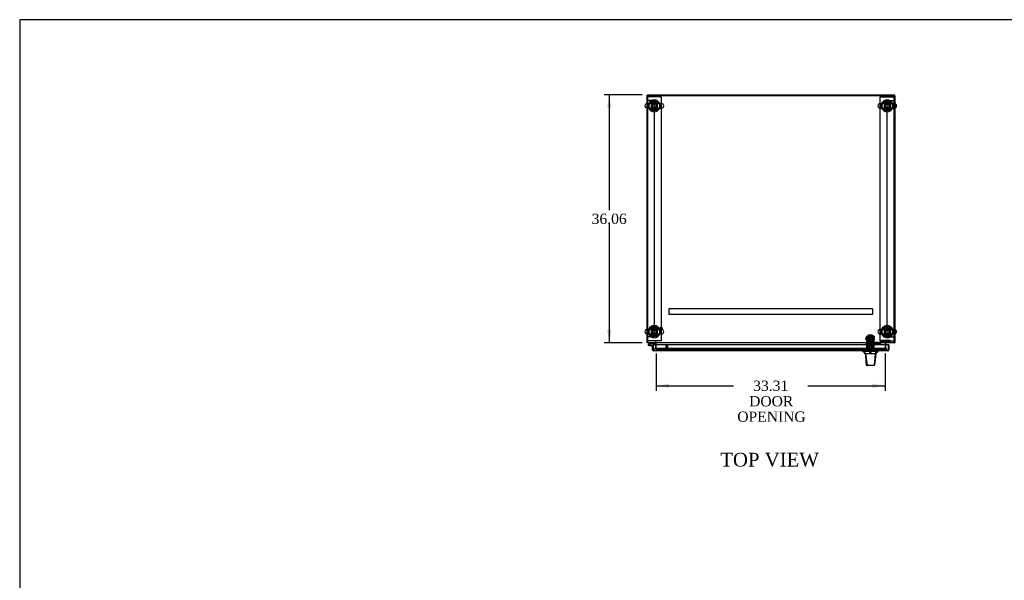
# Model space of a CAD drawing. Header units: inches. Extents: x 1 to 359, y -2 to 239.
# Tile 5 of 10: x 1 to 145, y 157 to 239. Entities that reach past the tile are written whole.
import ezdxf
from ezdxf.enums import TextEntityAlignment as Align
from ezdxf.lldxf.tags import DXFTag

# ---------------------------------------------------------------- set-up
doc = ezdxf.new("R2010")
doc.units = ezdxf.units.IN
doc.header["$MEASUREMENT"] = 0
for name, color, linetype in [('COM53964-5', 7, 'Continuous'), ('COM54746-60', 7, 'Continuous'), ('COM55914', 7, 'Continuous'), ('COM56675-2', 7, 'Continuous'), ('COM56676-2', 7, 'Continuous'), ('COM70220', 7, 'Continuous'), ('COM70838', 7, 'Continuous'), ('COM70839-3', 7, 'Continuous'), ('COM71199-4', 7, 'Continuous'), ('COM71207-8', 7, 'Continuous'), ('COM71209-10', 7, 'Continuous'), ('COM71212-1', 7, 'Continuous'), ('Default', 7, 'Continuous'), ('HAN13068', 7, 'Continuous'), ('HAN13068_NUT', 7, 'Continuous'), ('HAN13068_SCREW', 7, 'Continuous'), ('HAN_NUT', 7, 'Continuous'), ('NTS18024', 7, 'Continuous'), ('NTS18147', 7, 'Continuous'), ('ROL87452', 7, 'Continuous'), ('RVT17786', 7, 'Continuous'), ('RVT19000', 7, 'Continuous'), ('SCS86414', 7, 'Continuous'), ('SPC87322', 7, 'Continuous'), ('STD26122', 7, 'Continuous'), ('STD26258', 7, 'Continuous'), ('WAF25376', 7, 'Continuous'), ('WAF25377', 7, 'Continuous'), ('WAM254785', 7, 'Continuous'), ('WAM30038', 7, 'Continuous')]:
    doc.layers.add(name, color=color, linetype=linetype)
doc.styles.add('SEACAD_Times_New_Roman', font='times.ttf')
tags = doc.linetypes.add('HIDDEN2', pattern=[0.1875, 0.125, -0.0625]).pattern_tags.tags
tags[6:7] = [DXFTag(74, 4), DXFTag(75, 0), DXFTag(340, '0'), DXFTag(46, 0.0), DXFTag(50, 0.0), DXFTag(44, 0.0), DXFTag(45, 0.0)]
tags[4:5] = [DXFTag(74, 4), DXFTag(75, 0), DXFTag(340, '0'), DXFTag(46, 0.0), DXFTag(50, 0.0), DXFTag(44, 0.0), DXFTag(45, 0.0)]
doc.dimstyles.new('HAMMOND_(STH_-_300x200)', dxfattribs={"dimtxt": 1.5, "dimasz": 1.875, "dimexe": 0.75, "dimexo": 0.75, "dimgap": 0.375, "dimtad": 0, "dimtih": 1, "dimtoh": 1, "dimzin": 0, "dimdsep": 46, "dimtxsty": 'SEACAD_Times_New_Roman', "dimblk1": '_SE_FILLED', "dimblk2": '_SE_FILLED', "dimsah": 1, "dimcen": 0.75, "dimadec": 0, "dimazin": 0, "dimtfac": 0.8, "dimtofl": 0, "dimtmove": 0, "dimatfit": 3, "dimfxl": 1, "dimtolj": 1, "dimtzin": 0, "dimarcsym": 0})

# ---------------------------------------------------------------- blocks, each defined once
blk = doc.blocks.new('SE1')
at = {"layer": 'COM53964-5', "color": 7, "linetype": 'HIDDEN2'}
for p, q in [((92.76, 227.11), (92.62, 227.11)), ((93.48, 227.11), (92.76, 227.11)), ((93.62, 227.11), (93.48, 227.11)), ((93.62, 227.11), (93.62, 192.73)), ((127.49, 192.73), (127.49, 227.11)), ((127.49, 227.11), (127.63, 227.11)), ((127.63, 227.11), (128.35, 227.11)), ((128.35, 227.11), (128.49, 227.11)), ((92.76, 192.73), (92.62, 192.73)), ((93.48, 192.73), (92.76, 192.73)), ((93.62, 192.73), (93.48, 192.73)), ((127.49, 192.73), (127.63, 192.73)), ((127.63, 192.73), (128.35, 192.73)), ((128.35, 192.73), (128.49, 192.73))]:
    blk.add_line(p, q, dxfattribs=at)
at = {"layer": 'COM54746-60', "color": 7, "linetype": 'Continuous'}
for p, q in [((92.99, 191.87), (92.77, 191.66)), ((92.79, 191.59), (92.79, 191.56)), ((92.84, 191.64), (93.01, 191.81)), ((92.87, 191.64), (92.84, 191.64)), ((92.84, 191.51), (92.87, 191.51)), ((92.97, 191.46), (92.85, 191.46)), ((92.92, 191.56), (92.92, 191.59)), ((92.97, 191.58), (92.92, 191.58)), ((92.97, 191.52), (92.96, 191.52)), ((93.43, 191.52), (92.97, 191.52)), ((92.97, 191.52), (92.97, 191.46)), ((92.97, 191.46), (93.43, 191.46)), ((93.01, 191.81), (93.7, 191.81)), ((93.43, 191.46), (93.43, 191.46)), ((93.43, 190.97), (93.43, 190.97)), ((93.7, 191.81), (93.7, 191.87))]:
    blk.add_line(p, q, dxfattribs=at)
at = {"layer": 'COM54746-60', "color": 7, "linetype": 'HIDDEN2'}
for p, q in [((92.82, 191.62), (92.84, 191.64)), ((92.96, 191.52), (92.85, 191.52)), ((92.92, 191.58), (92.91, 191.58)), ((92.91, 191.57), (92.97, 191.57)), ((93.47, 191.52), (93.43, 191.52)), ((93.43, 190.97), (93.49, 190.97)), ((93.49, 190.97), (93.49, 191.5))]:
    blk.add_line(p, q, dxfattribs=at)
at = {"layer": 'COM54746-60', "color": 7, "linetype": 'Continuous'}
for centre, radius, start, end in [((92.85, 191.58), 0.117, 132.392, 0), ((92.84, 191.59), 0.05, 90, 180), ((92.84, 191.56), 0.05, 180, 270), ((92.87, 191.59), 0.05, 0, 90), ((92.87, 191.56), 0.05, 270, 0), ((92.85, 191.58), 0.117, 0, 72.9726)]:
    blk.add_arc(centre, radius, start, end, dxfattribs=at)
at = {"layer": 'COM54746-60', "color": 7, "linetype": 'HIDDEN2'}
for centre, radius, start, end in [((92.85, 191.58), 0.117, 72.9726, 132.392), ((92.85, 191.58), 0.055, 131.1959, 0), ((92.85, 191.58), 0.055, 0, 131.1959), ((93.47, 191.5), 0.025, 0, 90)]:
    blk.add_arc(centre, radius, start, end, dxfattribs=at)
at = {"layer": 'COM55914', "color": 7, "linetype": 'HIDDEN2'}
for p, q in [((125.37, 196.78), (95.74, 196.78)), ((95.74, 196.78), (95.74, 196.74)), ((95.74, 196.74), (95.74, 196.01)), ((125.37, 196.78), (125.37, 196.74)), ((125.37, 196.74), (125.37, 196.01)), ((95.74, 196.01), (95.74, 195.97)), ((125.37, 195.97), (95.74, 195.97)), ((125.37, 196.01), (125.37, 195.97))]:
    blk.add_line(p, q, dxfattribs=at)
at = {"layer": 'COM56675-2', "color": 7, "linetype": 'Continuous'}
for p, q in [((128.49, 227.87), (92.62, 227.87)), ((92.62, 227.87), (92.62, 226.67)), ((128.49, 226.67), (128.49, 227.87)), ((92.62, 226.01), (92.62, 193.8)), ((128.49, 193.8), (128.49, 226.01)), ((92.62, 193.14), (92.62, 192.02)), ((92.62, 192.02), (92.62, 191.87)), ((128.49, 192.02), (128.49, 193.14)), ((128.49, 191.87), (128.49, 192.02)), ((128.49, 191.87), (92.62, 191.87)), ((93.9, 191.87), (93.9, 191.83)), ((93.9, 191.56), (93.9, 191.83)), ((127.21, 191.83), (127.21, 191.87)), ((127.21, 191.83), (127.21, 191.56))]:
    blk.add_line(p, q, dxfattribs=at)
at = {"layer": 'COM56675-2', "color": 7, "linetype": 'HIDDEN2'}
for p, q in [((92.62, 226.67), (92.62, 226.01)), ((128.49, 226.01), (128.49, 226.67)), ((92.62, 193.8), (92.62, 193.14)), ((128.49, 193.14), (128.49, 193.8)), ((93.9, 191.05), (93.9, 191.56)), ((93.9, 191), (93.9, 191.05)), ((93.9, 190.91), (93.9, 191)), ((93.9, 191), (93.9, 191)), ((93.9, 190.91), (93.9, 190.91)), ((93.9, 190.91), (93.9, 190.91)), ((93.9, 190.91), (127.21, 190.91)), ((126.96, 191.04), (94.15, 191.04)), ((126.96, 190.95), (94.15, 190.95)), ((127.21, 191.56), (127.21, 191.05)), ((127.21, 191.05), (127.21, 191)), ((127.21, 191), (127.21, 191)), ((127.21, 191), (127.21, 190.91)), ((127.21, 190.91), (127.21, 190.91)), ((127.21, 190.91), (127.21, 190.91))]:
    blk.add_line(p, q, dxfattribs=at)
for centre in [(93.62, 226.34), (127.49, 226.34), (93.62, 193.47), (127.49, 193.47)]:
    blk.add_circle(centre, 0.375, dxfattribs=at)
for centre, major_axis, start_param, end_param in [((94.15, 191), (-0.25, 0), 4.712389, 6.211302), ((94.15, 190.91), (-0.25, 0), 4.712389, 6.211302), ((126.96, 191), (-0.25, 0), 3.213475, 4.712389), ((126.96, 190.91), (0.25, 0), 0.071883, 1.570796)]:
    blk.add_ellipse(centre, major_axis=major_axis, ratio=0.173648, start_param=start_param, end_param=end_param, dxfattribs=at)
at = {"layer": 'COM56676-2', "color": 7, "linetype": 'HIDDEN2'}
for p, q in [((92.81, 227.63), (92.62, 227.63)), ((94.44, 227.63), (92.81, 227.63)), ((94.44, 227.63), (94.62, 227.63)), ((94.62, 227.63), (94.62, 192.13)), ((126.49, 227.63), (126.68, 227.63)), ((126.49, 192.13), (126.49, 227.63)), ((126.68, 227.63), (128.31, 227.63)), ((128.31, 227.63), (128.49, 227.63)), ((92.81, 192.13), (92.62, 192.13)), ((94.44, 192.13), (92.81, 192.13)), ((94.62, 192.13), (94.44, 192.13)), ((126.68, 192.13), (126.49, 192.13)), ((126.68, 192.13), (128.31, 192.13)), ((128.31, 192.13), (128.49, 192.13))]:
    blk.add_line(p, q, dxfattribs=at)
for centre in [(93.62, 226.28), (127.49, 226.28)]:
    blk.add_circle(centre, 0.375, dxfattribs=at)
at = {"layer": 'COM70220', "color": 7, "linetype": 'HIDDEN2'}
for p, q in [((94.07, 191.03), (93.82, 191.03)), ((126.98, 191.03), (94.07, 191.03)), ((127.23, 191.03), (126.98, 191.03))]:
    blk.add_line(p, q, dxfattribs=at)
for centre, start, end in [((93.82, 190.78), 90, 180), ((127.23, 190.78), 0, 90)]:
    blk.add_arc(centre, 0.25, start, end, dxfattribs=at)
at = {"layer": 'COM70838', "color": 7, "linetype": 'HIDDEN2'}
for p, q in [((126.44, 191.76), (126.44, 191.9)), ((126.5, 191.98), (126.5, 192.01)), ((127.82, 192.18), (126.7, 192.18)), ((126.7, 192.05), (127.82, 192.05)), ((126.7, 192.05), (126.7, 191.95)), ((126.7, 191.95), (127.94, 191.95)), ((127.94, 192.16), (127.94, 192.03)), ((127.94, 191.95), (127.94, 192.03)), ((124.43, 191.76), (124.43, 191.89)), ((124.43, 191.89), (124.56, 191.89)), ((124.56, 191.76), (124.43, 191.76)), ((125.04, 191.89), (124.56, 191.89)), ((124.56, 191.76), (125.64, 191.76)), ((125.64, 191.89), (125.07, 191.89)), ((125.64, 191.89), (125.73, 191.89)), ((125.73, 191.76), (125.64, 191.76)), ((126.39, 191.89), (125.73, 191.89)), ((125.73, 191.76), (126.44, 191.76)), ((126.44, 191.76), (126.51, 191.76)), ((126.57, 191.82), (126.57, 191.82))]:
    blk.add_line(p, q, dxfattribs=at)
for centre, radius, start, end in [((126.39, 192.01), 0.117, 270, 298.0398), ((126.39, 192.01), 0.117, 298.0398, 0), ((126.7, 191.98), 0.193, 90, 180), ((126.7, 191.82), 0.125, 90, 180), ((126.51, 191.82), 0.06, 270, 0)]:
    blk.add_arc(centre, radius, start, end, dxfattribs=at)
for centre, major_axis, start_param, end_param in [((127.82, 192.16), (-0.125, 0), 3.141593, 4.712389), ((127.82, 192.03), (0.125, 0), 0, 1.570796)]:
    blk.add_ellipse(centre, major_axis=major_axis, ratio=0.145455, start_param=start_param, end_param=end_param, dxfattribs=at)
at = {"layer": 'COM70839-3', "color": 7, "linetype": 'HIDDEN2'}
for p, q in [((124.52, 192.72), (124.52, 192.8)), ((124.59, 192.8), (124.52, 192.8)), ((124.52, 192.72), (124.52, 192.46)), ((124.52, 192.3), (124.52, 192.46)), ((124.52, 191.17), (124.52, 192.3)), ((124.59, 192.8), (124.59, 192.72)), ((124.59, 192.46), (124.59, 192.72)), ((125.52, 192.48), (124.59, 192.48)), ((124.59, 192.46), (124.59, 192.3)), ((124.59, 192.41), (125.52, 192.41)), ((124.59, 191.17), (124.59, 192.3)), ((125.52, 192.72), (125.52, 192.8)), ((125.59, 192.8), (125.52, 192.8)), ((125.52, 192.72), (125.52, 192.46)), ((125.52, 192.3), (125.52, 192.46)), ((125.52, 191.17), (125.52, 192.3)), ((125.59, 192.8), (125.59, 192.72)), ((125.59, 192.46), (125.59, 192.72)), ((125.59, 192.46), (125.59, 192.3)), ((125.59, 191.17), (125.59, 192.3)), ((124.52, 191.16), (124.52, 191.17)), ((124.59, 191.16), (124.52, 191.16)), ((125.52, 191.62), (124.59, 191.62)), ((124.59, 191.17), (124.59, 191.16)), ((125.52, 191.16), (125.52, 191.17)), ((125.59, 191.16), (125.52, 191.16)), ((125.59, 191.17), (125.59, 191.16))]:
    blk.add_line(p, q, dxfattribs=at)
at = {"layer": 'COM71199-4', "color": 7, "linetype": 'Continuous'}
for p, q in [((93.34, 191.46), (93.43, 191.46)), ((93.34, 190.83), (93.34, 191.46)), ((93.43, 190.77), (93.39, 190.72)), ((127.62, 191.56), (93.43, 191.56)), ((93.43, 191.56), (93.43, 190.83)), ((93.43, 190.83), (93.43, 191.46)), ((93.43, 190.83), (93.43, 190.83)), ((93.43, 190.83), (93.43, 190.72)), ((93.43, 190.83), (93.43, 190.77)), ((127.57, 190.69), (93.48, 190.69)), ((93.48, 190.69), (93.48, 190.69)), ((93.48, 190.69), (93.48, 190.69)), ((93.48, 190.69), (93.48, 190.69)), ((127.57, 190.69), (127.57, 190.69)), ((127.57, 190.69), (127.57, 190.69)), ((127.62, 191.56), (127.62, 190.83)), ((127.71, 191.56), (127.62, 191.56)), ((127.62, 191.56), (127.62, 190.83)), ((127.62, 190.83), (127.62, 190.83)), ((127.62, 190.83), (127.62, 190.72)), ((127.62, 190.77), (127.62, 190.83)), ((127.62, 190.77), (127.66, 190.72)), ((127.71, 191.56), (127.71, 190.83))]:
    blk.add_line(p, q, dxfattribs=at)
for centre, start, end in [((93.48, 190.83), 180, 232.4964), ((93.48, 190.83), 232.4964, 269.8439), ((93.48, 190.83), 269.9238, 270), ((127.57, 190.83), 270.1561, 307.5036), ((127.57, 190.83), 270, 270.0762), ((127.57, 190.83), 307.5036, 0)]:
    blk.add_arc(centre, 0.143, start, end, dxfattribs=at)
for points in [[(93.43, 190.72), (93.44, 190.71), (93.45, 190.7), (93.46, 190.69), (93.46, 190.69), (93.47, 190.69), (93.48, 190.69), (93.48, 190.69)], [(127.62, 190.72), (127.61, 190.71), (127.6, 190.7), (127.59, 190.69), (127.59, 190.69), (127.58, 190.69), (127.57, 190.69), (127.57, 190.69)]]:
    blk.add_open_spline(points, degree=3, knots=[0, 0, 0, 0, 0.5, 0.5, 0.75, 0.75, 1, 1, 1, 1], dxfattribs=at)
at = {"layer": 'COM71207-8', "color": 7, "linetype": 'Continuous'}
for p, q in [((92.53, 227.87), (92.53, 226.67)), ((92.53, 227.87), (92.62, 227.87)), ((92.53, 226.02), (92.53, 193.8)), ((92.53, 193.15), (92.53, 191.97)), ((92.53, 191.97), (92.62, 191.97)), ((93.81, 191.83), (93.81, 191.56))]:
    blk.add_line(p, q, dxfattribs=at)
at = {"layer": 'COM71207-8', "color": 7, "linetype": 'HIDDEN2'}
for p, q in [((92.53, 226.67), (92.53, 226.02)), ((92.53, 193.8), (92.53, 193.15)), ((93.81, 191.56), (93.81, 190.91)), ((93.9, 190.91), (93.81, 190.91))]:
    blk.add_line(p, q, dxfattribs=at)
at = {"layer": 'COM71207-8', "color": 7, "linetype": 'Continuous'}
for centre, radius, start, end in [((92.67, 192.02), 0.143, 199.6129, 250.3871), ((93.76, 191.83), 0.048, 0, 90), ((93.76, 191.83), 0.143, 0, 19.6129)]:
    blk.add_arc(centre, radius, start, end, dxfattribs=at)
at = {"layer": 'COM71207-8', "color": 7, "linetype": 'HIDDEN2'}
for centre, radius, start, end in [((92.67, 192.02), 0.048, 180, 270), ((93.76, 191.83), 0.143, 19.6129, 90), ((92.67, 192.02), 0.143, 250.3871, 270)]:
    blk.add_arc(centre, radius, start, end, dxfattribs=at)
at = {"layer": 'COM71209-10', "color": 7, "linetype": 'HIDDEN2'}
blk.add_line((93.9, 190.91), (127.21, 190.91), dxfattribs=at)
at = {"layer": 'COM71212-1', "color": 7, "linetype": 'Continuous'}
for p, q in [((92.62, 227.93), (92.62, 227.87)), ((92.62, 227.93), (128.44, 227.93)), ((128.59, 227.79), (128.59, 226.67)), ((128.59, 226.02), (128.59, 193.8)), ((128.49, 191.97), (128.59, 191.97)), ((128.59, 193.15), (128.59, 191.97)), ((128.59, 191.97), (128.59, 191.87)), ((127.31, 191.56), (127.31, 191.83)), ((128.49, 191.87), (128.59, 191.87))]:
    blk.add_line(p, q, dxfattribs=at)
at = {"layer": 'COM71212-1', "color": 7, "linetype": 'HIDDEN2'}
for p, q in [((92.62, 227.84), (128.44, 227.84)), ((128.59, 226.67), (128.59, 226.02)), ((128.59, 193.8), (128.59, 193.15)), ((127.21, 190.91), (127.31, 190.91)), ((127.31, 190.91), (127.31, 191.56))]:
    blk.add_line(p, q, dxfattribs=at)
at = {"layer": 'COM71212-1', "color": 7, "linetype": 'Continuous'}
for centre, radius, start, end in [((128.44, 227.79), 0.143, 0, 90), ((128.44, 192.02), 0.143, 289.6129, 340.3871), ((127.35, 191.83), 0.143, 160.3871, 180), ((127.35, 191.83), 0.048, 90, 180)]:
    blk.add_arc(centre, radius, start, end, dxfattribs=at)
at = {"layer": 'COM71212-1', "color": 7, "linetype": 'HIDDEN2'}
for centre, radius, start, end in [((128.44, 227.79), 0.048, 0, 90), ((127.35, 191.83), 0.143, 90, 160.3871), ((128.44, 192.02), 0.048, 270, 0), ((128.44, 192.02), 0.143, 270, 289.6129)]:
    blk.add_arc(centre, radius, start, end, dxfattribs=at)
at = {"layer": 'HAN13068', "color": 7, "linetype": 'HIDDEN2'}
for p, q in [((124.93, 192.88), (124.9, 192.85)), ((124.9, 192.85), (125.22, 192.85)), ((124.9, 192.85), (124.9, 191.89)), ((125.19, 192.88), (124.93, 192.88)), ((125.22, 192.85), (125.19, 192.88)), ((125.22, 191.89), (125.22, 192.85)), ((124.66, 191.39), (124.86, 191.39)), ((124.66, 191.39), (124.66, 190.69)), ((124.86, 191.39), (125.26, 191.39)), ((124.86, 191.39), (124.86, 190.69)), ((124.9, 191.51), (124.9, 191.39)), ((124.9, 191.51), (125.06, 191.51)), ((125.06, 191.51), (125.22, 191.51)), ((125.22, 191.51), (125.22, 191.39)), ((125.26, 191.39), (125.45, 191.39)), ((125.26, 191.39), (125.26, 190.69)), ((125.45, 191.39), (125.45, 190.69))]:
    blk.add_line(p, q, dxfattribs=at)
at = {"layer": 'HAN13068', "color": 7, "linetype": 'Continuous'}
for p, q in [((123.97, 190.69), (123.97, 190.6)), ((123.97, 190.61), (124.02, 190.61)), ((124.06, 190.61), (124.35, 190.25)), ((124.16, 190.61), (124.08, 190.61)), ((125.77, 190.61), (124.16, 190.61)), ((125.95, 190.61), (125.77, 190.61)), ((126.03, 190.61), (125.95, 190.61)), ((126.03, 190.61), (126.15, 190.61)), ((126.15, 190.6), (126.15, 190.69)), ((124.27, 190.25), (124.28, 190.25)), ((124.35, 190.25), (124.28, 190.25)), ((124.39, 190.25), (124.35, 190.25)), ((124.35, 190.25), (124.56, 188.61)), ((124.49, 190.25), (124.39, 190.25)), ((125.76, 190.25), (124.49, 190.25)), ((125.76, 190.25), (125.6, 188.62)), ((125.79, 190.25), (125.76, 190.25)), ((125.81, 190.25), (125.79, 190.25)), ((125.82, 190.25), (125.81, 190.25)), ((125.82, 190.25), (125.85, 190.25)), ((124.45, 188.63), (124.45, 188.63)), ((124.61, 188.57), (124.51, 188.57)), ((125.55, 188.57), (124.61, 188.57)), ((125.6, 188.57), (125.55, 188.57)), ((125.66, 188.63), (125.66, 188.63))]:
    blk.add_line(p, q, dxfattribs=at)
for centre, radius, start, end in [((120.17, 186.98), 5.25, 38.6173, 43.7666), ((138.26, 180.06), 16.06, 138.9673, 140.6254), ((63.8, 196.3), 62.32, 353.4784, 354.4341), ((124.51, 188.63), 0.06, 185.9929, 270.0075), ((125.54, 188.63), 0.0554, 272.131, 348.8293), ((125.6, 188.63), 0.06, 269.9911, 354.4242)]:
    blk.add_arc(centre, radius, start, end, dxfattribs=at)
for points in [[(125.77, 190.61), (125.77, 190.49), (125.77, 190.37), (125.76, 190.25)], [(124.28, 190.25), (124.34, 189.71), (124.39, 189.17), (124.45, 188.63)], [(125.82, 190.25), (125.77, 189.71), (125.71, 189.17), (125.66, 188.63)]]:
    blk.add_open_spline(points, degree=3, dxfattribs=at)
blk.add_open_spline([(124.56, 188.61), (124.57, 188.6), (124.57, 188.59), (124.59, 188.58), (124.6, 188.57), (124.61, 188.57)], degree=3, knots=[0, 0, 0, 0, 0.5, 0.5, 1, 1, 1, 1], dxfattribs=at)
at = {"layer": 'HAN13068_NUT', "color": 7, "linetype": 'HIDDEN2'}
for p, q in [((124.72, 192.26), (124.72, 192.21)), ((124.72, 192.21), (124.89, 192.21)), ((124.72, 192.21), (124.72, 191.89)), ((125.36, 192.29), (124.75, 192.29)), ((124.89, 192.21), (125.06, 192.21)), ((125.06, 192.21), (125.22, 192.21)), ((125.06, 192.21), (125.06, 191.89)), ((125.22, 192.21), (125.39, 192.21)), ((125.39, 192.21), (125.39, 192.26)), ((125.39, 192.21), (125.39, 191.89))]:
    blk.add_line(p, q, dxfattribs=at)
for centre, start, end in [((124.75, 192.26), 90, 180), ((125.36, 192.26), 0, 90)]:
    blk.add_arc(centre, 0.03, start, end, dxfattribs=at)
at = {"layer": 'HAN13068_SCREW', "color": 7, "linetype": 'HIDDEN2'}
for p, q in [((124.79, 190.88), (125.32, 190.88)), ((124.79, 190.88), (124.79, 190.81)), ((124.79, 190.81), (125.32, 190.81)), ((124.94, 191.02), (124.83, 191.02)), ((124.83, 191.02), (124.83, 190.88)), ((125.17, 191.02), (124.94, 191.02)), ((124.94, 191.02), (124.94, 190.88)), ((124.94, 190.81), (124.94, 190.44)), ((125.28, 191.02), (125.17, 191.02)), ((125.17, 191.02), (125.17, 190.88)), ((125.17, 190.44), (125.17, 190.81)), ((125.28, 191.02), (125.28, 190.88)), ((125.32, 190.81), (125.32, 190.88)), ((124.94, 190.44), (125.17, 190.44))]:
    blk.add_line(p, q, dxfattribs=at)
at = {"layer": 'HAN_NUT', "color": 7, "linetype": 'HIDDEN2'}
for p, q in [((124.75, 191), (124.44, 191)), ((124.44, 190.78), (124.44, 191)), ((125.36, 191), (124.75, 191)), ((124.75, 190.78), (124.75, 191)), ((125.67, 191), (125.36, 191)), ((125.36, 190.78), (125.36, 191)), ((125.67, 190.78), (125.67, 191))]:
    blk.add_line(p, q, dxfattribs=at)
at = {"layer": 'NTS18024', "color": 7, "linetype": 'HIDDEN2'}
for p, q in [((93.62, 226.88), (93.16, 226.61)), ((93.16, 226.61), (93.16, 226.08)), ((94.09, 226.61), (93.62, 226.88)), ((94.09, 226.08), (94.09, 226.61)), ((127.49, 226.88), (127.03, 226.61)), ((127.03, 226.61), (127.03, 226.08)), ((127.96, 226.61), (127.49, 226.88)), ((127.96, 226.08), (127.96, 226.61)), ((93.16, 226.08), (93.62, 225.81)), ((93.62, 225.81), (94.09, 226.08)), ((127.03, 226.08), (127.49, 225.81)), ((127.49, 225.81), (127.96, 226.08)), ((93.62, 194.01), (93.16, 193.73)), ((93.16, 193.73), (93.16, 193.21)), ((94.09, 193.73), (93.62, 194.01)), ((94.09, 193.21), (94.09, 193.73)), ((127.49, 194.01), (127.03, 193.73)), ((127.03, 193.73), (127.03, 193.21)), ((127.96, 193.73), (127.49, 194.01)), ((127.96, 193.21), (127.96, 193.73)), ((93.16, 193.21), (93.62, 192.94)), ((93.62, 192.94), (94.09, 193.21)), ((127.03, 193.21), (127.49, 192.94)), ((127.49, 192.94), (127.96, 193.21))]:
    blk.add_line(p, q, dxfattribs=at)
for centre in [(93.62, 226.34), (127.49, 226.34), (93.62, 193.47), (127.49, 193.47)]:
    blk.add_circle(centre, 0.263, dxfattribs=at)
at = {"layer": 'NTS18147', "color": 7, "linetype": 'HIDDEN2'}
for p, q in [((124.59, 191.82), (124.59, 191.82)), ((124.66, 191.82), (124.59, 191.82)), ((124.59, 191.75), (124.59, 191.82)), ((124.66, 191.82), (124.59, 191.82)), ((124.66, 191.75), (124.59, 191.75)), ((124.66, 191.75), (124.59, 191.75)), ((124.59, 191.75), (124.59, 191.69)), ((124.59, 191.69), (124.66, 191.69)), ((124.59, 191.69), (124.66, 191.69)), ((124.66, 191.82), (124.66, 191.82)), ((124.66, 191.75), (124.66, 191.82)), ((124.66, 191.75), (124.66, 191.75)), ((124.66, 191.69), (124.66, 191.75)), ((124.66, 191.69), (124.99, 191.69)), ((124.66, 191.69), (124.99, 191.69)), ((124.86, 191.82), (124.82, 191.82)), ((124.86, 191.82), (124.82, 191.82)), ((124.84, 191.69), (124.84, 191.69)), ((124.84, 191.69), (124.84, 191.25)), ((125.28, 191.25), (124.84, 191.25)), ((125.28, 191.25), (124.84, 191.25)), ((125.12, 191.75), (124.99, 191.75)), ((124.99, 191.75), (124.99, 191.75)), ((125.12, 191.75), (124.99, 191.75)), ((124.99, 191.75), (124.99, 191.69)), ((124.99, 191.69), (125.12, 191.69)), ((124.99, 191.69), (125.12, 191.69)), ((125.12, 191.75), (125.12, 191.75)), ((125.12, 191.69), (125.12, 191.75)), ((125.12, 191.69), (125.45, 191.69)), ((125.12, 191.69), (125.45, 191.69)), ((125.29, 191.82), (125.26, 191.82)), ((125.29, 191.82), (125.26, 191.82)), ((125.28, 191.69), (125.28, 191.69)), ((125.28, 191.25), (125.28, 191.69)), ((125.52, 191.75), (125.45, 191.75)), ((125.45, 191.75), (125.45, 191.75)), ((125.52, 191.75), (125.45, 191.75)), ((125.45, 191.75), (125.45, 191.69)), ((125.45, 191.69), (125.52, 191.69)), ((125.45, 191.69), (125.52, 191.69)), ((125.46, 191.82), (125.46, 191.82)), ((125.52, 191.82), (125.46, 191.82)), ((125.46, 191.82), (125.46, 191.75)), ((125.52, 191.82), (125.46, 191.82)), ((125.52, 191.82), (125.52, 191.82)), ((125.52, 191.82), (125.52, 191.75)), ((125.52, 191.69), (125.52, 191.75))]:
    blk.add_line(p, q, dxfattribs=at)
for centre, start_param, end_param in [((124.82, 191.5), 2.506883, 3.776302), ((124.82, 191.5), 2.506883, 3.776302), ((124.86, 191.5), 2.506883, 3.141593), ((124.86, 191.5), 2.506883, 3.141593), ((125.26, 191.5), 3.141593, 3.776302), ((125.29, 191.5), 2.506883, 3.776302), ((125.29, 191.5), 2.506883, 3.776302)]:
    blk.add_ellipse(centre, major_axis=(0, -0.318), ratio=0.866025, start_param=start_param, end_param=end_param, dxfattribs=at)
at = {"layer": 'ROL87452', "color": 7, "linetype": 'HIDDEN2'}
for p, q in [((124.74, 192.97), (124.74, 191.97)), ((125.37, 192.97), (124.74, 192.97)), ((125.37, 192.97), (125.37, 191.97))]:
    blk.add_line(p, q, dxfattribs=at)
at = {"layer": 'RVT17786', "color": 7, "linetype": 'HIDDEN2'}
for p, q in [((124.38, 192.34), (124.38, 192.59)), ((125.59, 192.59), (124.38, 192.59)), ((124.38, 192.34), (125.59, 192.34))]:
    blk.add_line(p, q, dxfattribs=at)
blk.add_arc((125.35, 192.47), 0.318, 317.1291, 42.8709, dxfattribs=at)
at = {"layer": 'RVT19000', "color": 7, "linetype": 'HIDDEN2'}
for p, q in [((125.37, 192), (124.74, 192)), ((124.74, 191.97), (124.74, 191.89)), ((125.37, 191.89), (125.37, 191.97)), ((124.86, 191.89), (124.86, 191.76)), ((124.92, 191.76), (124.92, 191.55)), ((125.2, 191.55), (124.92, 191.55)), ((125.07, 191.89), (125.04, 191.89)), ((125.2, 191.55), (125.2, 191.76)), ((125.25, 191.76), (125.25, 191.89))]:
    blk.add_line(p, q, dxfattribs=at)
at = {"layer": 'SCS86414', "color": 7, "linetype": 'Continuous'}
for p, q in [((94.66, 226.67), (92.59, 226.67)), ((128.53, 226.67), (126.46, 226.67)), ((92.59, 226.01), (94.66, 226.01)), ((126.46, 226.01), (128.53, 226.01)), ((94.66, 193.8), (92.59, 193.8)), ((128.53, 193.8), (126.46, 193.8)), ((92.59, 193.14), (94.66, 193.14)), ((126.46, 193.14), (128.53, 193.14))]:
    blk.add_line(p, q, dxfattribs=at)
for centre, radius, start, end in [((92.59, 226.34), 0.331, 90, 270), ((93.62, 226.34), 0.625, 32.0055, 147.9945), ((94.66, 226.34), 0.331, 270, 90), ((126.46, 226.34), 0.331, 90, 270), ((127.49, 226.34), 0.625, 32.0055, 147.9945), ((128.53, 226.34), 0.331, 270, 90), ((93.62, 226.34), 0.625, 212.0055, 327.9945), ((127.49, 226.34), 0.625, 212.0055, 327.9945), ((92.59, 193.47), 0.331, 90, 270), ((93.62, 193.47), 0.625, 32.0055, 147.9945), ((94.66, 193.47), 0.331, 270, 90), ((126.46, 193.47), 0.331, 90, 270), ((127.49, 193.47), 0.625, 32.0055, 147.9945), ((128.53, 193.47), 0.331, 270, 90), ((93.62, 193.47), 0.625, 212.0055, 327.9945), ((127.49, 193.47), 0.625, 212.0055, 327.9945)]:
    blk.add_arc(centre, radius, start, end, dxfattribs=at)
for points in [[(93.43, 226.01), (93.42, 226.01), (93.41, 226.01), (93.4, 226.01)], [(127.3, 226.01), (127.29, 226.01), (127.27, 226.01), (127.26, 226.01)], [(93.43, 193.14), (93.42, 193.14), (93.41, 193.14), (93.4, 193.14)], [(127.3, 193.14), (127.29, 193.14), (127.27, 193.14), (127.26, 193.14)]]:
    blk.add_open_spline(points, degree=3, dxfattribs=at)
at = {"layer": 'SPC87322', "color": 7, "linetype": 'HIDDEN2'}
for p, q in [((124.66, 191.76), (124.66, 191.39)), ((124.82, 191.89), (124.82, 191.76)), ((124.83, 191.89), (124.83, 191.76)), ((125.28, 191.89), (125.28, 191.76)), ((125.29, 191.89), (125.29, 191.76)), ((125.45, 191.39), (125.45, 191.76))]:
    blk.add_line(p, q, dxfattribs=at)
at = {"layer": 'STD26122', "color": 7, "linetype": 'HIDDEN2'}
for p, q in [((124.91, 191.78), (124.87, 191.75)), ((124.87, 191.75), (125.24, 191.75)), ((124.87, 191.75), (124.87, 190.78)), ((125.21, 191.78), (124.91, 191.78)), ((125.24, 191.75), (125.21, 191.78)), ((125.24, 190.78), (125.24, 191.75))]:
    blk.add_line(p, q, dxfattribs=at)
at = {"layer": 'STD26258', "color": 7, "linetype": 'HIDDEN2'}
for p, q in [((95.28, 190.81), (95.59, 190.81)), ((95.28, 190.81), (95.28, 190.78)), ((95.31, 191.41), (95.56, 191.41)), ((95.31, 191.41), (95.31, 190.81)), ((95.34, 191.41), (95.34, 190.81)), ((95.53, 191.41), (95.53, 190.81)), ((95.56, 190.81), (95.56, 191.41)), ((95.59, 190.78), (95.59, 190.81))]:
    blk.add_line(p, q, dxfattribs=at)
for radius in [0.156, 0.125]:
    blk.add_circle((94.62, 193.97), radius, dxfattribs=at)
at = {"layer": 'WAF25376', "color": 7, "linetype": 'HIDDEN2'}
for p, q in [((124.62, 192.78), (124.62, 192.15)), ((124.72, 192.78), (124.62, 192.78)), ((124.62, 192.15), (124.72, 192.15)), ((124.72, 192.78), (124.72, 192.15)), ((125.39, 192.15), (125.39, 192.78)), ((125.49, 192.78), (125.39, 192.78)), ((125.39, 192.15), (125.49, 192.15)), ((125.49, 192.15), (125.49, 192.78))]:
    blk.add_line(p, q, dxfattribs=at)
at = {"layer": 'WAF25377', "color": 7, "linetype": 'HIDDEN2'}
for centre, radius, start, end in [((93.62, 226.34), 0.875, 157.7548, 202.2452), ((93.62, 226.34), 0.34, 94.3049, 0), ((93.62, 226.34), 0.34, 0, 92.3941), ((93.62, 226.34), 0.875, 0, 22.2452), ((93.62, 226.34), 0.875, 337.7548, 0), ((127.49, 226.34), 0.875, 157.7548, 202.2452), ((127.49, 226.34), 0.34, 94.3049, 0), ((127.49, 226.34), 0.34, 0, 92.3941), ((127.49, 226.34), 0.875, 0, 22.2452), ((127.49, 226.34), 0.875, 337.7548, 0), ((93.62, 193.47), 0.875, 157.7548, 202.2452), ((93.62, 193.47), 0.34, 94.3049, 0), ((93.62, 193.47), 0.34, 0, 92.3941), ((93.62, 193.47), 0.875, 0, 22.2452), ((93.62, 193.47), 0.875, 337.7548, 0), ((127.49, 193.47), 0.875, 157.7548, 202.2452), ((127.49, 193.47), 0.34, 94.3049, 0), ((127.49, 193.47), 0.34, 0, 92.3941), ((127.49, 193.47), 0.875, 0, 22.2452), ((127.49, 193.47), 0.875, 337.7548, 0)]:
    blk.add_arc(centre, radius, start, end, dxfattribs=at)
at = {"layer": 'WAF25377', "color": 7, "linetype": 'Continuous'}
for centre, start, end in [((93.62, 226.34), 22.2452, 157.7548), ((127.49, 226.34), 22.2452, 157.7548), ((93.62, 226.34), 202.2452, 337.7548), ((127.49, 226.34), 202.2452, 337.7548), ((93.62, 193.47), 22.2452, 157.7548), ((127.49, 193.47), 22.2452, 157.7548), ((93.62, 193.47), 202.2452, 337.7548), ((127.49, 193.47), 202.2452, 337.7548)]:
    blk.add_arc(centre, 0.875, start, end, dxfattribs=at)
at = {"layer": 'WAM254785', "color": 7, "linetype": 'HIDDEN2'}
for centre, radius in [((93.62, 226.34), 0.75), ((93.62, 226.34), 0.312), ((127.49, 226.34), 0.75), ((127.49, 226.34), 0.312), ((93.62, 193.47), 0.75), ((93.62, 193.47), 0.312), ((127.49, 193.47), 0.75), ((127.49, 193.47), 0.312)]:
    blk.add_circle(centre, radius, dxfattribs=at)
at = {"layer": 'WAM30038', "color": 7, "linetype": 'HIDDEN2'}
for p, q in [((124.68, 191.57), (125.43, 191.57)), ((124.68, 191.57), (124.68, 191.57)), ((124.68, 191.57), (125.43, 191.57)), ((124.68, 191.57), (124.68, 191.54)), ((124.68, 191.54), (125.43, 191.54)), ((124.68, 191.54), (125.43, 191.54)), ((124.88, 191.48), (124.83, 191.48)), ((124.88, 191.48), (124.83, 191.48)), ((124.85, 191.52), (124.88, 191.48)), ((124.85, 191.52), (124.88, 191.48)), ((124.89, 191.49), (124.87, 191.53)), ((124.91, 191.48), (124.88, 191.52)), ((124.91, 191.48), (124.88, 191.52)), ((124.88, 191.48), (124.89, 191.49)), ((124.88, 191.48), (124.89, 191.49)), ((125.04, 191.48), (124.91, 191.48)), ((125.04, 191.48), (124.91, 191.48)), ((125.04, 191.52), (125.04, 191.48)), ((125.07, 191.48), (125.07, 191.52)), ((125.2, 191.48), (125.07, 191.48)), ((125.2, 191.48), (125.07, 191.48)), ((125.23, 191.52), (125.2, 191.48)), ((125.23, 191.52), (125.2, 191.48)), ((125.24, 191.53), (125.22, 191.49)), ((125.22, 191.49), (125.23, 191.48)), ((125.22, 191.49), (125.23, 191.48)), ((125.23, 191.48), (125.26, 191.52)), ((125.23, 191.48), (125.26, 191.52)), ((125.28, 191.48), (125.23, 191.48)), ((125.28, 191.48), (125.23, 191.48)), ((125.43, 191.57), (125.43, 191.57)), ((125.43, 191.54), (125.43, 191.57))]:
    blk.add_line(p, q, dxfattribs=at)
for centre, radius, start, end in [((124.15, 190.96), 0.85, 41.7058, 43.4493), ((125.06, 191.52), 0.0181, 91.7718, 183.073), ((125.06, 191.52), 0.0182, 357.1609, 87.9942), ((125.96, 190.95), 0.854, 136.5547, 138.2901)]:
    blk.add_arc(centre, radius, start, end, dxfattribs=at)
for points, knots in [([(124.83, 191.48), (124.82, 191.49), (124.8, 191.5), (124.79, 191.52), (124.79, 191.52), (124.79, 191.52), (124.79, 191.52)], [0, 0, 0, 0, 0.858552, 0.858552, 0.858552, 1, 1, 1, 1]), ([(124.88, 191.52), (124.88, 191.52), (124.88, 191.53), (124.87, 191.53), (124.87, 191.53), (124.87, 191.54), (124.86, 191.54), (124.86, 191.54), (124.86, 191.54), (124.85, 191.54)], [0, 0, 0, 0, 0.25, 0.25, 0.5, 0.5, 0.75, 0.75, 1, 1, 1, 1]), ([(124.85, 191.54), (124.85, 191.54), (124.85, 191.54), (124.85, 191.53), (124.85, 191.53), (124.85, 191.52)], [0.4389304, 0.4389304, 0.4389304, 0.4389304, 0.5, 0.5, 1, 1, 1, 1]), ([(125.26, 191.54), (125.26, 191.54), (125.25, 191.54), (125.25, 191.54), (125.25, 191.54), (125.24, 191.53), (125.24, 191.53), (125.23, 191.52)], [0, 0, 0, 0, 0.25, 0.25, 0.5, 0.5, 1, 1, 1, 1]), ([(125.26, 191.52), (125.26, 191.52), (125.26, 191.53), (125.26, 191.53), (125.26, 191.53), (125.26, 191.54), (125.26, 191.54), (125.26, 191.54)], [0, 0, 0, 0, 0.25, 0.25, 0.5, 0.5, 0.5626015, 0.5626015, 0.5626015, 0.5626015]), ([(125.32, 191.52), (125.32, 191.52), (125.32, 191.52), (125.32, 191.52), (125.31, 191.5), (125.3, 191.49), (125.28, 191.48)], [0, 0, 0, 0, 0.141448, 0.141448, 0.141448, 1, 1, 1, 1])]:
    blk.add_open_spline(points, degree=3, knots=knots, dxfattribs=at)
blk = doc.blocks.new('DMBLK5392')
at = {"layer": 'Default', "linetype": 'Continuous'}
for points in [[(95.78, 185.3), (95.78, 185.92), (93.9, 185.61)], [(125.34, 185.3), (127.21, 185.61), (125.34, 185.92)]]:
    blk.add_hatch(color=7, dxfattribs=at).paths.add_polyline_path(points)
at = {"layer": 'Default', "color": 7, "linetype": 'Continuous'}
for p, q in [((93.9, 190.3), (93.9, 184.86)), ((127.21, 190.3), (127.21, 184.86)), ((93.9, 185.61), (105.16, 185.61)), ((115.95, 185.61), (127.21, 185.61))]:
    blk.add_line(p, q, dxfattribs=at)
at = {"layer": 'Default', "color": 7, "linetype": 'Continuous', "style": 'SEACAD_Times_New_Roman'}
for s, p in [('33.31', (108, 186.36)), ('DOOR', (107.41, 184.11)), ('OPENING', (105.69, 181.86))]:
    blk.add_text(s, height=1.5, dxfattribs=at).set_placement(p, align=Align.TOP_LEFT)
blk = doc.blocks.new('_SE_FILLED')
at = {"color": 0}
blk.add_line((0, 0), (-1, 0), dxfattribs=at)
blk.add_solid([(0, 0), (-1, -0.1665), (-1, 0.1665), (0, 0)], dxfattribs=at)
blk = doc.blocks.new('DMBLK5401')
at = {"layer": 'Default', "linetype": 'Continuous'}
for points in [[(86.76, 226.06), (87.38, 226.06), (87.07, 227.93)], [(86.76, 193.75), (87.07, 191.87), (87.38, 193.75)]]:
    blk.add_hatch(color=7, dxfattribs=at).paths.add_polyline_path(points)
at = {"layer": 'Default', "color": 7, "linetype": 'Continuous'}
for p, q in [((91.87, 227.93), (86.32, 227.93)), ((87.07, 227.93), (87.07, 211.18)), ((87.07, 209.15), (87.07, 191.87)), ((91.87, 191.87), (86.32, 191.87))]:
    blk.add_line(p, q, dxfattribs=at)
at = {"layer": 'Default', "color": 7, "linetype": 'Continuous', "style": 'SEACAD_Times_New_Roman'}
blk.add_text('36.06', height=1.5, dxfattribs=at).set_placement((84.51, 210.65), align=Align.TOP_LEFT)
blk = doc.blocks.new('BORDER')
at = {"layer": 'Default', "color": 7, "linetype": 'Continuous'}
for p, q in [((0, 27.86), (-41.86, 27.86)), ((-41.86, 27.86), (-41.86, 0))]:
    blk.add_line(p, q, dxfattribs=at)

msp = doc.modelspace()

# ---------------------------------------------------------------- block references
at = {"layer": 'Default', "color": 7, "xscale": 8.55, "yscale": 8.55, "zscale": 8.55}
msp.add_blockref('BORDER', (359.223, 0.67), dxfattribs=at)
at = {"layer": 'Default'}
msp.add_blockref('SE1', (0, 0), dxfattribs=at)

# ---------------------------------------------------------------- texts
at = {"layer": 'Default', "color": 7, "linetype": 'Continuous', "style": 'SEACAD_Times_New_Roman'}
msp.add_text('TOP VIEW', height=2, dxfattribs=at).set_placement((103.211, 175.855), align=Align.TOP_LEFT)

# ---------------------------------------------------------------- dimensions: what is measured, and where the dimension line sits
at = {"layer": 'Default', "color": 7, "linetype": 'Continuous'}
for base, p1, p2, angle, text, picture, middle in [((87.072, 227.934), (92.621, 227.934), (92.621, 191.874), 270, '\\A1;<>', 'DMBLK5401', (87.072, 209.904)), ((93.901, 185.608), (93.901, 191.05), (127.211, 191.05), 0, '\\A1;<>\\PDOOR\\XOPENING', 'DMBLK5392', (110.556, 185.608))]:
    dim = msp.add_linear_dim(base=base, p1=p1, p2=p2, angle=angle, text=text, dimstyle='HAMMOND_(STH_-_300x200)', dxfattribs=at)
    dim.commit()
    dim.dimension.update_dxf_attribs({"geometry": picture, "text_midpoint": middle, "dimtype": 161})

doc.saveas('drawing.dxf')
